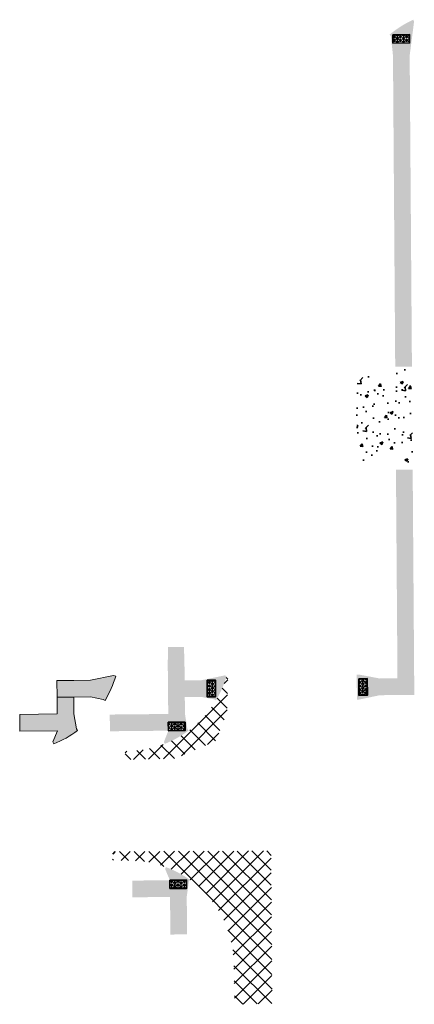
# Model space of a CAD drawing. Header units: feet. Extents: x 2273730 to 2273824, y 502459 to 502695.
import ezdxf

# ---------------------------------------------------------------- set-up
doc = ezdxf.new("R2010")
doc.units = ezdxf.units.FT
doc.header["$LTSCALE"] = 20
doc.header["$MEASUREMENT"] = 0
doc.linetypes.add('cl', pattern=[4.99999, 0.09374981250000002, -0.09374981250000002, 4.624990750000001, -0.09374981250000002, 0.09374981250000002])
for name, color, linetype, lineweight in [('GE_P_Alignment', 7, 'cl', 35), ('TX_P_100', 7, 'Continuous', 35), ('TX_P_20', 7, 'Continuous', 35), ('TX_P_5', 7, 'Continuous', 35)]:
    doc.layers.add(name, color=color, linetype=linetype, lineweight=lineweight)
for name, color, linetype, lineweight, true_color in [('PV_P_Curb_Ramp', 7, 'Continuous', 35, 0x00ffa1), ('PV_P_Drive', 7, 'Continuous', 35, 0xff1493), ('PV_P_Walk', 7, 'Continuous', 35, 0xff9ebf)]:
    doc.layers.add(name, color=color, linetype=linetype, lineweight=lineweight, true_color=true_color)
doc.layers.add('SC_Scratch1', color=7, linetype='Continuous', lineweight=15, plot=False)
pattern_1 = [(45, (0, 0), (-1.767766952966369, 1.767766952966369), []), (135, (0, 0), (-1.767766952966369, -1.767766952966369), [])]
pattern_2 = [(0, (0, 0), (0, 0.4330127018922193), [0.25, -0.5]), (120, (0, 0), (-0.375, -0.2165063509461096), [0.25, -0.4999999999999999]), (59.99999999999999, (0.25, 0), (-0.3749999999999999, 0.2165063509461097), [0.25, -0.5])]

msp = doc.modelspace()

# ---------------------------------------------------------------- hatches: boundary and pattern name
at = {"layer": 'PV_P_Curb_Ramp', "linetype": 'ByBlock', "transparency": 33554559}
h = msp.add_hatch(color=256, dxfattribs=at)
h.dxf.hatch_style = 1
edge = h.paths.add_edge_path()
edge.add_arc((2273834.327141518, 502672.4867716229), 24.99999999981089, 114.5648878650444, 129.956861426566, ccw=False)
edge.add_line((2273823.93405367, 502695.2240477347), (2273824.141915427, 502694.7693022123))
edge.add_line((2273824.141915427, 502694.7693022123), (2273823.091632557, 502686.673838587))
edge.add_line((2273823.091632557, 502686.673838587), (2273823.127715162, 502681.6739687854))
edge.add_line((2273823.127715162, 502681.6739687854), (2273819.12781932, 502681.6451027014))
edge.add_line((2273819.12781932, 502681.6451027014), (2273819.091736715, 502686.6449725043))
edge.add_line((2273819.091736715, 502686.6449725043), (2273818.592980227, 502691.2667122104))
edge.add_line((2273818.592980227, 502691.2667122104), (2273818.271874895, 502691.6499763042))
h.paths.add_polyline_path([(2273819.055654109, 502691.6448423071), (2273823.055549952, 502691.6737083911), (2273823.069982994, 502689.67376047), (2273819.070087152, 502689.644894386)], flags=16)
h = msp.add_hatch(color=256, dxfattribs=at)
h.dxf.hatch_style = 1
edge = h.paths.add_edge_path()
edge.add_line((2273770.1556485, 502525.017243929), (2273769.872689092, 502525.4234594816))
edge.add_line((2273769.872689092, 502525.4234594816), (2273769.295442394, 502529.0415883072))
edge.add_line((2273769.295442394, 502529.0415883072), (2273769.256438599, 502533.0413981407))
edge.add_line((2273769.256438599, 502533.0413981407), (2273773.256248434, 502533.0804019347))
edge.add_line((2273773.256248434, 502533.0804019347), (2273776.288220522, 502532.5083284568))
edge.add_line((2273776.288220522, 502532.5083284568), (2273776.717051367, 502532.2512212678))
edge.add_arc((2273755.275509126, 502545.1065807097), 25.00000000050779, 329.0550426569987, 343.7009810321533)
edge.add_line((2273779.270761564, 502538.0903238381), (2273778.790856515, 502538.2306489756))
edge.add_line((2273778.790856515, 502538.2306489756), (2273773.21724464, 502537.0802117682))
edge.add_line((2273773.21724464, 502537.0802117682), (2273769.217434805, 502537.0412079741))
edge.add_line((2273769.217434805, 502537.0412079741), (2273765.217624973, 502537.0022041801))
edge.add_line((2273765.217624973, 502537.0022041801), (2273765.256628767, 502533.0023943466))
edge.add_line((2273765.256628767, 502533.0023943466), (2273765.295632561, 502529.0025845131))
edge.add_line((2273765.295632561, 502529.0025845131), (2273751.296298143, 502528.8660712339))
edge.add_line((2273751.296298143, 502528.8660712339), (2273751.335301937, 502524.8662614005))
edge.add_line((2273751.335301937, 502524.8662614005), (2273765.334636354, 502525.0027746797))
edge.add_line((2273765.334636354, 502525.0027746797), (2273764.255505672, 502522.3116325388))
edge.add_line((2273764.255505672, 502522.3116325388), (2273764.438770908, 502521.8464295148))
edge.add_arc((2273755.275509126, 502545.1065807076), 24.99999999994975, 291.501800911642, 306.5272884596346)
h.paths.add_polyline_path([(2273765.315134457, 502527.0026795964), (2273769.314944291, 502527.0416833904), (2273769.334446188, 502525.0417784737), (2273765.334636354, 502525.0027746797)], flags=16)
h.paths.add_polyline_path([(2273774.600434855, 502537.093699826), (2273774.639438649, 502533.0938899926), (2273776.639343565, 502533.1133918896), (2273776.600339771, 502537.1132017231)], flags=16)
h = msp.add_hatch(color=256, dxfattribs=at)
h.dxf.hatch_style = 1
h.paths.add_polyline_path([(2273810.467579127, 502532.4432175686), (2273810.967552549, 502532.4483728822), (2273815.957007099, 502533.4967946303), (2273824.196486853, 502533.577141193), (2273824.167620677, 502537.5770498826), (2273815.918003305, 502537.4966044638), (2273810.90568878, 502538.4480545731), (2273810.405715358, 502538.4428992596)])
h.paths.add_polyline_path([(2273810.918241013, 502537.4478497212), (2273812.91814593, 502537.4673516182), (2273812.957149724, 502533.4675417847), (2273810.957244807, 502533.4480398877)], flags=16)
h = msp.add_hatch(color=256, dxfattribs=at)
h.dxf.hatch_style = 1
edge = h.paths.add_edge_path()
edge.add_line((2273770.503181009, 502489.273693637), (2273770.212745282, 502488.8666959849))
edge.add_line((2273770.212745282, 502488.8666959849), (2273769.722627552, 502485.2340705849))
edge.add_line((2273769.722627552, 502485.2340705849), (2273769.810386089, 502476.2344984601))
edge.add_line((2273769.810386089, 502476.2344984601), (2273765.810576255, 502476.1954946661))
edge.add_line((2273765.810576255, 502476.1954946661), (2273765.722817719, 502485.1950667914))
edge.add_line((2273765.722817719, 502485.1950667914), (2273756.723245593, 502485.1073082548))
edge.add_line((2273756.723245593, 502485.1073082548), (2273756.684241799, 502489.1071180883))
edge.add_line((2273756.684241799, 502489.1071180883), (2273765.683813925, 502489.1948766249))
edge.add_line((2273765.683813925, 502489.1948766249), (2273764.552153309, 502491.8757629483))
edge.add_line((2273764.552153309, 502491.8757629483), (2273764.727066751, 502492.3441701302))
edge.add_arc((2273755.981394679, 502468.9238110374), 25.00000000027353, 54.48814061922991, 69.52327313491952, ccw=False)
h.paths.add_polyline_path([(2273765.703315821, 502487.1949717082), (2273769.703125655, 502487.2339755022), (2273769.683623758, 502489.2338804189), (2273765.683813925, 502489.1948766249)], flags=16)
at = {"layer": 'PV_P_Drive', "linetype": 'ByBlock', "transparency": 33554623}
h = msp.add_hatch(dxfattribs=at)
h.set_pattern_fill('AR-CONC', color=256)
h.set_pattern_definition([(49.99999999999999, (0, 0), (7.172601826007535, -0.6275213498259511), [0.75, -8.25]), (355, (0, 0), (-1.38751333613, 7.521921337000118), [0.6, -6.6]), (100.45144446, (0.59771681, -0.05229344), (5.78508846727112, 6.894399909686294), [0.6374019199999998, -7.011421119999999]), (46.18420000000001, (0, 2), (10.67241330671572, -1.655192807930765), [1.125, -12.375]), (96.63563549, (0.88936745, 1.86206693), (9.346619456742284, 9.741186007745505), [0.95610342, -10.5171376]), (351.1841639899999, (0, 2), (9.346619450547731, 9.741186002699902), [0.9, -9.90000001]), (21, (1, 1.5), (5.969070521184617, -4.026188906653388), [0.75, -8.25]), (326.0000000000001, (1, 1.5), (2.433153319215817, 7.25150045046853), [0.6, -6.6]), (71.45144474, (1.49742254, 1.16448426), (8.402223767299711, 3.225311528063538), [0.6374019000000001, -7.01142112]), (37.50000000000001, (0, 0), (0.1215985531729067, 3.328938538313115), [0, -6.52, 0, -6.7, 0, -6.625]), (7.499999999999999, (0, 0), (2.630695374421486, 3.944117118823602), [0, -3.82, 0, -6.37, 0, -2.525]), (327.5, (-2.23, 0), (5.33822436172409, -0.2255487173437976), [0, -2.5, 0, -7.8, 0, -10.35]), (317.5, (-3.23, 0), (5.831861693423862, 1.001049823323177), [0, -3.25, 0, -5.18, 0, -7.35])])
h.paths.add_polyline_path([(2273823.629195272, 502612.1852144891), (2273819.62929943, 502612.1563484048), (2273819.665382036, 502607.1564786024), (2273810.42102583, 502611.0898689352), (2273810.526787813, 502588.4262101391), (2273819.771203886, 502592.4930285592), (2273819.807286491, 502587.4931587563), (2273823.807182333, 502587.5220248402)])
at = {"layer": 'PV_P_Walk', "linetype": 'ByBlock', "transparency": 33554495}
h = msp.add_hatch(color=256, dxfattribs=at)
h.dxf.hatch_style = 1
h.paths.add_polyline_path([(2273823.127715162, 502681.6739687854), (2273819.12781932, 502681.6451027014), (2273819.62929943, 502612.1563484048), (2273823.629195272, 502612.1852144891)])
h = msp.add_hatch(color=256, dxfattribs=at)
h.dxf.hatch_style = 1
h.paths.add_polyline_path([(2273823.807182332, 502587.5220248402), (2273819.80728649, 502587.4931587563), (2273820.167797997, 502537.5380459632), (2273824.167620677, 502537.5770498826)])
h = msp.add_hatch(color=256, dxfattribs=at)
h.dxf.hatch_style = 1
h.paths.add_polyline_path([(2273769.178431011, 502541.0410178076), (2273769.055519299, 502545.0400094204), (2273765.244169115, 502545.002843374), (2273765.178621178, 502541.0020140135), (2273765.217624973, 502537.0022041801), (2273769.217434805, 502537.0412079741)])
at = {"layer": 'SC_Scratch1', "linetype": 'ByBlock'}
h = msp.add_hatch(color=256, dxfattribs=at)
h.dxf.hatch_style = 1
h.paths.add_polyline_path([(2273742.655383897, 502537.0412079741), (2273738.655574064, 502537.0022041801), (2273738.694577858, 502533.0023943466), (2273742.694387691, 502533.0413981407), (2273746.694197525, 502533.0804019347), (2273749.726169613, 502532.5083284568), (2273750.155000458, 502532.2512212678, 0.06399209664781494), (2273752.708710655, 502538.0903238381), (2273752.228805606, 502538.2306489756), (2273746.655193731, 502537.0802117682)])
h = msp.add_hatch(color=256, dxfattribs=at)
h.dxf.hatch_style = 1
h.paths.add_polyline_path([(2273738.733581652, 502529.0025845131), (2273729.734009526, 502528.9148259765), (2273729.77301332, 502524.9150161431), (2273738.772585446, 502525.0027746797), (2273737.693454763, 502522.3116325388), (2273737.876719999, 502521.8464295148, 0.06565515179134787), (2273743.593597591, 502525.017243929), (2273743.310638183, 502525.4234594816), (2273742.733391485, 502529.0415883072), (2273742.694387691, 502533.0413981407), (2273738.694577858, 502533.0023943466)])
at = {"layer": 'TX_P_100', "linetype": 'ByBlock'}
h = msp.add_hatch(dxfattribs=at)
h.set_pattern_fill('HEX', color=256, scale=2)
h.set_pattern_definition(pattern_2)
h.paths.add_polyline_path([(2273819.055654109, 502691.6448423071), (2273823.055549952, 502691.6737083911), (2273823.069982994, 502689.67376047), (2273819.070087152, 502689.644894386)])
h = msp.add_hatch(dxfattribs=at)
h.set_pattern_fill('HEX', color=256, scale=2)
h.set_pattern_definition(pattern_2)
h.paths.add_polyline_path([(2273810.918241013, 502537.4478497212), (2273812.91814593, 502537.4673516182), (2273812.957149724, 502533.4675417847), (2273810.957244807, 502533.4480398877)])
h = msp.add_hatch(dxfattribs=at)
h.set_pattern_fill('HEX', color=256, scale=2)
h.set_pattern_definition(pattern_2)
h.paths.add_polyline_path([(2273774.600434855, 502537.093699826), (2273774.639438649, 502533.0938899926), (2273776.639343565, 502533.1133918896), (2273776.600339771, 502537.1132017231)])
h = msp.add_hatch(dxfattribs=at)
h.set_pattern_fill('HEX', color=256, scale=2)
h.set_pattern_definition(pattern_2)
h.paths.add_polyline_path([(2273765.315134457, 502527.0026795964), (2273769.314944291, 502527.0416833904), (2273769.334446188, 502525.0417784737), (2273765.334636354, 502525.0027746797)])
h = msp.add_hatch(dxfattribs=at)
h.set_pattern_fill('HEX', color=256, scale=2)
h.set_pattern_definition(pattern_2)
h.paths.add_polyline_path([(2273765.703315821, 502487.1949717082), (2273769.703125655, 502487.2339755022), (2273769.683623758, 502489.2338804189), (2273765.683813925, 502489.1948766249)])
at = {"layer": 'TX_P_20', "linetype": 'ByBlock', "transparency": 33554559}
h = msp.add_hatch(dxfattribs=at)
h.set_pattern_fill('ANSI37', color=256, scale=20)
h.set_pattern_definition(pattern_1)
edge = h.paths.add_edge_path()
edge.add_line((2273779.417932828, 502529.3588844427), (2273779.561999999, 502538.9759999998))
edge.add_line((2273779.561999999, 502538.9759999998), (2273779.514755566, 502538.9862104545))
edge.add_arc((2273755.275509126, 502545.1065807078), 24.99999999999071, 271.0041075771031, 345.82911014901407, ccw=False)
edge.add_line((2273755.713611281, 502520.1104196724), (2273755.004999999, 502520.098))
edge.add_line((2273755.004999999, 502520.098), (2273755.040048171, 502518.0983071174))
edge.add_line((2273755.040048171, 502518.0983071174), (2273766.855148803, 502518.3053877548))
edge.add_line((2273766.855148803, 502518.3053877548), (2273776.625260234, 502522.554386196))
edge.add_line((2273776.625260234, 502522.554386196), (2273779.417932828, 502529.3588844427))
h = msp.add_hatch(dxfattribs=at)
h.set_pattern_fill('ANSI37', color=256, scale=20)
h.set_pattern_definition(pattern_1)
edge = h.paths.add_edge_path()
edge.add_line((2273789.910340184, 502496.2218731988), (2273752.007485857, 502496.0719226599))
edge.add_line((2273752.007485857, 502496.0719226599), (2273751.972, 502493.9959999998))
edge.add_line((2273751.972, 502493.9959999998), (2273756.408682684, 502493.9201592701))
edge.add_arc((2273755.98139468, 502468.9238110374), 25.00000000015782, 0.7417883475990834, 89.02068034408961, ccw=False)
edge.add_line((2273780.979299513, 502469.2474682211), (2273781.137, 502462.0949999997))
edge.add_line((2273781.137, 502462.0949999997), (2273781.194046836, 502459.4910879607))
edge.add_line((2273781.194046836, 502459.4910879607), (2273790.174256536, 502459.6516920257))
edge.add_line((2273790.174256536, 502459.6516920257), (2273789.910340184, 502496.2218731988))

# ---------------------------------------------------------------- linework, layer by layer
at = {"layer": 'GE_P_Alignment', "linetype": 'ByBlock'}
for points in [[(2273774.600434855, 502537.093699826), (2273774.639438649, 502533.0938899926), (2273776.639343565, 502533.1133918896), (2273776.600339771, 502537.1132017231)], [(2273765.315134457, 502527.0026795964), (2273769.314944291, 502527.0416833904), (2273769.334446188, 502525.0417784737), (2273765.334636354, 502525.0027746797)]]:
    msp.add_lwpolyline(points, close=True, dxfattribs=at)
at = {"layer": 'SC_Scratch1', "linetype": 'ByBlock'}
msp.add_lwpolyline([(2273743.593597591, 502525.017243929), (2273743.310638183, 502525.4234594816), (2273742.733391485, 502529.0415883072), (2273742.694387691, 502533.0413981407), (2273746.694197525, 502533.0804019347), (2273749.726169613, 502532.5083284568), (2273750.155000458, 502532.2512212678, 0.06399209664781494), (2273752.708710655, 502538.0903238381), (2273752.228805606, 502538.2306489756), (2273746.655193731, 502537.0802117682), (2273742.655383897, 502537.0412079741), (2273738.655574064, 502537.0022041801), (2273738.694577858, 502533.0023943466), (2273738.733581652, 502529.0025845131), (2273729.734009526, 502528.9148259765), (2273729.77301332, 502524.9150161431), (2273738.772585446, 502525.0027746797), (2273737.693454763, 502522.3116325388), (2273737.876719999, 502521.8464295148, 0.06565515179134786)], format="xyb", close=True, dxfattribs=at)
msp.add_lwpolyline([(2273742.694387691, 502533.0413981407), (2273738.694577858, 502533.0023943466)], dxfattribs=at)
at = {"layer": 'TX_P_5', "linetype": 'ByBlock'}
for points in [[(2273819.055654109, 502691.6448423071), (2273823.055549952, 502691.6737083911), (2273823.069982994, 502689.67376047), (2273819.070087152, 502689.644894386)], [(2273774.600434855, 502537.093699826), (2273774.639438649, 502533.0938899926), (2273776.639343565, 502533.1133918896), (2273776.600339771, 502537.1132017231)], [(2273765.315134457, 502527.0026795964), (2273769.314944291, 502527.0416833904), (2273769.334446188, 502525.0417784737), (2273765.334636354, 502525.0027746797)], [(2273765.703315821, 502487.1949717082), (2273769.703125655, 502487.2339755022), (2273769.683623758, 502489.2338804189), (2273765.683813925, 502489.1948766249)]]:
    msp.add_lwpolyline(points, close=True, dxfattribs=at)
at = {"layer": 'TX_P_5', "linetype": 'ByBlock', "elevation": 1154.825}
msp.add_lwpolyline([(2273810.918241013, 502537.4478497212), (2273812.91814593, 502537.4673516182), (2273812.957149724, 502533.4675417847), (2273810.957244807, 502533.4480398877)], close=True, dxfattribs=at)

doc.saveas('drawing.dxf')
